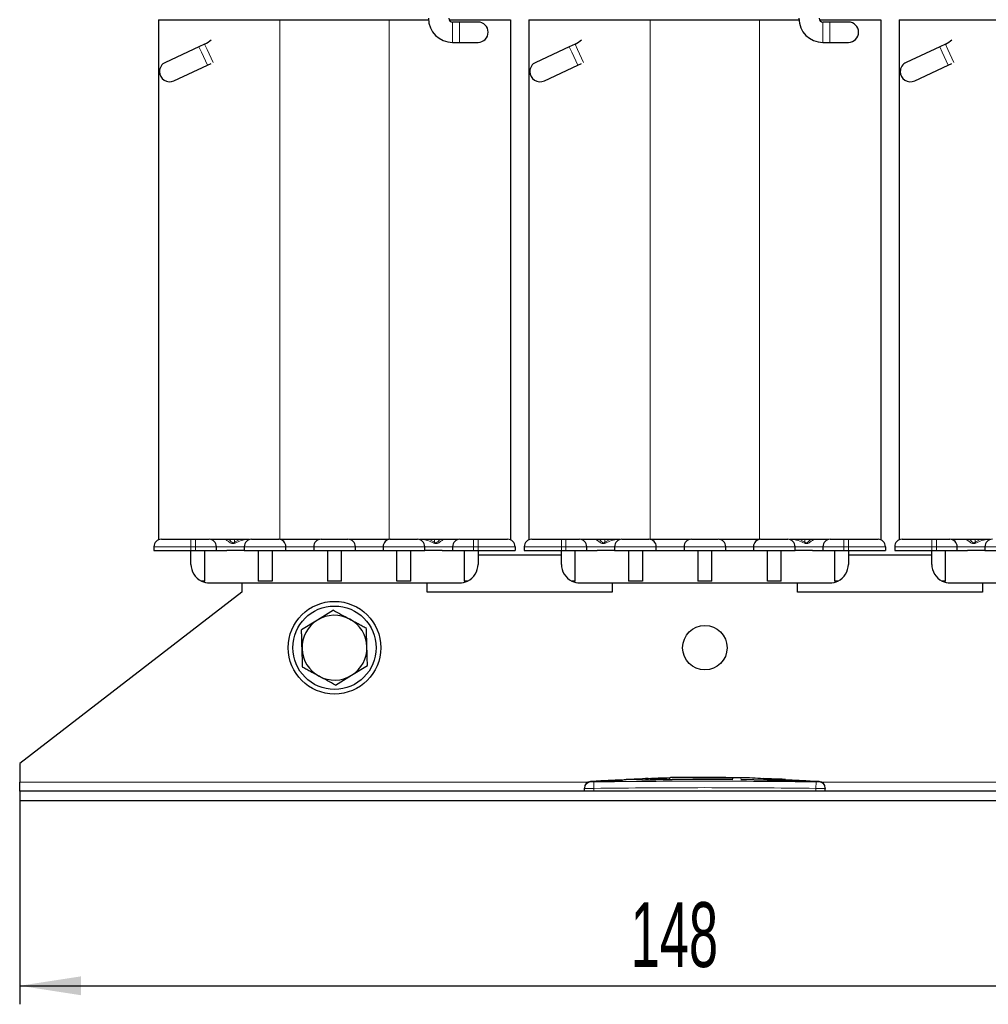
# Model space of a CAD drawing. Header units: millimetres. Extents: x 5 to 418, y 2 to 292.
# Tile 10 of 36: x 67 to 119, y 152 to 205. Entities that reach past the tile are written whole.
import ezdxf

# ---------------------------------------------------------------- set-up
doc = ezdxf.new("R2010")
doc.units = ezdxf.units.MM
doc.layers.add('SLD-0', color=7, linetype='Continuous')
doc.styles.add('SLDTEXTSTYLE0', font='TXT', dxfattribs={"width": 0.605})
doc.dimstyles.new('SLDDIMSTYLE0', dxfattribs={"dimtxt": 3.5, "dimasz": 3.302, "dimexe": 0, "dimexo": 0.0625, "dimgap": 0.875, "dimtad": 1, "dimlfac": 2, "dimrnd": 1e-09, "dimzin": 12, "dimdsep": 46, "dimtxsty": 'SLDTEXTSTYLE0', "dimsah": 1, "dimcen": 0.09, "dimadec": 0, "dimazin": 3, "dimtfac": 1, "dimtofl": 0, "dimtmove": 0, "dimatfit": 3, "dimfxl": 1, "dimfrac": 2, "dimtolj": 1, "dimtzin": 12, "dimarcsym": 0})

# ---------------------------------------------------------------- blocks, each defined once
blk = doc.blocks.new('_D')
at = {"layer": 'SLD-0'}
for p, q in [((66.619, 163.231), (66.619, 152.231)), ((140.619, 163.231), (140.619, 152.231)), ((66.619, 153.231), (140.619, 153.231))]:
    blk.add_line(p, q, dxfattribs=at)
for points in [[(66.619, 153.231), (69.921, 152.723), (69.921, 153.739)], [(140.619, 153.231), (137.317, 153.739), (137.317, 152.723)]]:
    blk.add_solid(points, dxfattribs=at)
at = {"layer": 'SLD-0', "insert": (99.608, 157.743), "char_height": 3.5, "attachment_point": 1, "style": 'SLDTEXTSTYLE0'}
blk.add_mtext('148', dxfattribs=at)
blk = doc.blocks.new('_D_1')
at = {"layer": 'SLD-0'}
for p, q in [((114.369, 236.231), (154.866, 236.231)), ((153.866, 236.231), (153.866, 163.231)), ((140.619, 163.231), (154.866, 163.231))]:
    blk.add_line(p, q, dxfattribs=at)
for points in [[(153.866, 236.231), (153.358, 232.929), (154.374, 232.929)], [(153.866, 163.231), (154.374, 166.533), (153.358, 166.533)]]:
    blk.add_solid(points, dxfattribs=at)
at = {"layer": 'SLD-0', "insert": (149.354, 195.721), "char_height": 3.5, "attachment_point": 1, "rotation": 90, "style": 'SLDTEXTSTYLE0'}
blk.add_mtext('146', dxfattribs=at)

msp = doc.modelspace()

# ---------------------------------------------------------------- linework, layer by layer
at = {"color": 7, "linetype": 'Continuous', "lineweight": 25}
for p, q in [((74.1189, 205.381), (74.1189, 177.331)), ((74.1189, 205.381), (80.6689, 205.381)), ((80.6689, 205.381), (86.5689, 205.381)), ((86.5689, 205.381), (88.696, 205.381)), ((89.8085, 205.381), (93.1189, 205.381)), ((90.3689, 205.256), (89.9939, 205.256)), ((91.3689, 205.256), (90.3689, 205.256)), ((93.1189, 205.381), (93.1189, 177.331)), ((94.1189, 205.381), (94.1189, 177.331)), ((94.1189, 205.381), (100.6689, 205.381)), ((100.6689, 205.381), (106.5689, 205.381)), ((106.5689, 205.381), (108.696, 205.381)), ((109.8085, 205.381), (113.1189, 205.381)), ((110.3689, 205.256), (109.9939, 205.256)), ((111.3689, 205.256), (110.3689, 205.256)), ((113.1189, 205.381), (113.1189, 177.331)), ((114.1189, 205.381), (114.1189, 177.331)), ((114.1189, 205.381), (120.6689, 205.381)), ((89.9939, 204.156), (90.3689, 204.156)), ((90.3689, 204.156), (91.3689, 204.156)), ((109.9939, 204.156), (110.3689, 204.156)), ((110.3689, 204.156), (111.3689, 204.156)), ((76.2991, 203.9248), (74.4864, 203.0795)), ((76.6067, 204.0682), (76.2991, 203.9248)), ((96.2991, 203.9248), (94.4864, 203.0795)), ((96.6067, 204.0682), (96.2991, 203.9248)), ((116.2991, 203.9248), (114.4864, 203.0795)), ((116.6067, 204.0682), (116.2991, 203.9248)), ((74.9513, 202.0826), (76.7639, 202.9278)), ((76.7639, 202.9278), (76.9618, 203.0201)), ((94.9513, 202.0826), (96.7639, 202.9278)), ((96.7639, 202.9278), (96.9618, 203.0201)), ((114.9513, 202.0826), (116.7639, 202.9278)), ((116.7639, 202.9278), (116.9618, 203.0201)), ((74.1189, 177.331), (74.1259, 177.331)), ((75.8689, 177.331), (76.1189, 177.331)), ((76.9267, 177.331), (79.0308, 177.331)), ((80.5939, 177.331), (80.6135, 177.331)), ((80.6689, 177.331), (82.8385, 177.331)), ((84.3993, 177.331), (86.5689, 177.331)), ((86.6243, 177.331), (86.6439, 177.331)), ((88.2057, 177.331), (90.3126, 177.331)), ((91.1189, 177.331), (91.3689, 177.331)), ((93.1099, 177.331), (93.1189, 177.331)), ((94.1189, 177.331), (94.1259, 177.331)), ((95.8689, 177.331), (96.1189, 177.331)), ((96.9267, 177.331), (99.0308, 177.331)), ((100.5939, 177.331), (100.6135, 177.331)), ((100.6689, 177.331), (102.8385, 177.331)), ((104.3993, 177.331), (106.5689, 177.331)), ((106.6243, 177.331), (106.6439, 177.331)), ((108.2057, 177.331), (110.3126, 177.331)), ((111.1189, 177.331), (111.3689, 177.331)), ((113.1099, 177.331), (113.1189, 177.331)), ((114.1189, 177.331), (114.1259, 177.331)), ((115.8689, 177.331), (116.1189, 177.331)), ((116.9267, 177.331), (119.0308, 177.331)), ((73.8689, 176.931), (73.8689, 176.731)), ((73.8689, 176.731), (75.8689, 176.731)), ((75.8689, 176.731), (76.1189, 176.731)), ((75.8689, 175.981), (75.8689, 176.731)), ((76.1189, 176.731), (77.2439, 176.731)), ((76.6189, 175.081), (76.6189, 176.731)), ((77.2439, 176.731), (77.2439, 176.931)), ((77.2439, 176.731), (77.8019, 176.731)), ((78.1859, 176.731), (77.8019, 176.731)), ((78.7439, 176.731), (78.1859, 176.731)), ((78.7439, 176.931), (78.7439, 176.731)), ((78.7439, 176.731), (80.9939, 176.731)), ((79.4939, 176.731), (79.4939, 175.081)), ((80.2439, 176.731), (80.2439, 175.081)), ((80.9939, 176.731), (80.9939, 176.931)), ((80.9939, 176.731), (82.4939, 176.731)), ((82.4939, 176.931), (82.4939, 176.731)), ((82.4939, 176.731), (84.7439, 176.731)), ((83.2439, 176.731), (83.2439, 175.081)), ((83.9939, 175.081), (83.9939, 176.731)), ((84.7439, 176.731), (84.7439, 176.931)), ((84.7439, 176.731), (86.2439, 176.731)), ((86.2439, 176.931), (86.2439, 176.731)), ((86.2439, 176.731), (88.4939, 176.731)), ((86.9939, 175.081), (86.9939, 176.731)), ((87.7439, 175.081), (87.7439, 176.731)), ((88.4939, 176.731), (88.4939, 176.931)), ((89.0519, 176.731), (88.4939, 176.731)), ((89.4359, 176.731), (89.0519, 176.731)), ((89.4359, 176.731), (89.9939, 176.731)), ((89.9939, 176.931), (89.9939, 176.731)), ((89.9939, 176.731), (91.1189, 176.731)), ((90.6189, 176.731), (90.6189, 175.081)), ((91.1189, 176.731), (91.3689, 176.731)), ((91.3689, 176.731), (93.3689, 176.731)), ((91.3689, 176.731), (91.3689, 175.981)), ((95.8689, 176.481), (91.3689, 176.481)), ((93.3689, 176.931), (93.3689, 176.731)), ((93.8689, 176.931), (93.8689, 176.731)), ((93.8689, 176.731), (95.8689, 176.731)), ((95.8689, 176.731), (96.1189, 176.731)), ((95.8689, 175.981), (95.8689, 176.731)), ((96.1189, 176.731), (97.2439, 176.731)), ((96.6189, 175.081), (96.6189, 176.731)), ((97.2439, 176.731), (97.2439, 176.931)), ((97.2439, 176.731), (97.8019, 176.731)), ((98.1859, 176.731), (97.8019, 176.731)), ((98.7439, 176.731), (98.1859, 176.731)), ((98.7439, 176.931), (98.7439, 176.731)), ((98.7439, 176.731), (100.9939, 176.731)), ((99.4939, 176.731), (99.4939, 175.081)), ((100.2439, 176.731), (100.2439, 175.081)), ((100.9939, 176.731), (100.9939, 176.931)), ((100.9939, 176.731), (102.4939, 176.731)), ((102.4939, 176.931), (102.4939, 176.731)), ((102.4939, 176.731), (104.7439, 176.731)), ((103.2439, 176.731), (103.2439, 175.081)), ((103.9939, 175.081), (103.9939, 176.731)), ((104.7439, 176.731), (104.7439, 176.931)), ((104.7439, 176.731), (106.2439, 176.731)), ((106.2439, 176.931), (106.2439, 176.731)), ((106.2439, 176.731), (108.4939, 176.731)), ((106.9939, 175.081), (106.9939, 176.731)), ((107.7439, 175.081), (107.7439, 176.731)), ((108.4939, 176.731), (108.4939, 176.931)), ((109.0519, 176.731), (108.4939, 176.731)), ((109.4359, 176.731), (109.0519, 176.731)), ((109.4359, 176.731), (109.9939, 176.731)), ((109.9939, 176.931), (109.9939, 176.731)), ((109.9939, 176.731), (111.1189, 176.731)), ((110.6189, 176.731), (110.6189, 175.081)), ((111.1189, 176.731), (111.3689, 176.731)), ((111.3689, 176.731), (113.3689, 176.731)), ((111.3689, 176.731), (111.3689, 175.981)), ((115.8689, 176.481), (111.3689, 176.481)), ((113.3689, 176.931), (113.3689, 176.731)), ((113.8689, 176.931), (113.8689, 176.731)), ((113.8689, 176.731), (115.8689, 176.731)), ((115.8689, 176.731), (116.1189, 176.731)), ((115.8689, 175.981), (115.8689, 176.731)), ((116.1189, 176.731), (117.2439, 176.731)), ((116.6189, 175.081), (116.6189, 176.731)), ((117.2439, 176.731), (117.2439, 176.931)), ((117.2439, 176.731), (117.8019, 176.731)), ((118.1859, 176.731), (117.8019, 176.731)), ((118.7439, 176.731), (118.1859, 176.731)), ((118.7439, 176.931), (118.7439, 176.731)), ((118.7439, 176.731), (120.9939, 176.731)), ((76.6189, 175.081), (76.433, 175.081)), ((76.8689, 174.981), (90.3689, 174.981)), ((78.6189, 174.981), (78.6189, 174.481)), ((80.2439, 175.081), (79.4939, 175.081)), ((83.9939, 175.081), (83.2439, 175.081)), ((87.7439, 175.081), (86.9939, 175.081)), ((88.6189, 174.481), (88.6189, 174.981)), ((90.8048, 175.081), (90.6189, 175.081)), ((96.6189, 175.081), (96.433, 175.081)), ((96.8689, 174.981), (110.3689, 174.981)), ((98.6189, 174.981), (98.6189, 174.481)), ((100.2439, 175.081), (99.4939, 175.081)), ((103.9939, 175.081), (103.2439, 175.081)), ((107.7439, 175.081), (106.9939, 175.081)), ((108.6189, 174.481), (108.6189, 174.981)), ((110.8048, 175.081), (110.6189, 175.081)), ((116.6189, 175.081), (116.433, 175.081)), ((116.8689, 174.981), (130.3689, 174.981)), ((118.6189, 174.981), (118.6189, 174.481)), ((78.6189, 174.481), (66.6189, 165.231)), ((98.6189, 174.481), (88.6189, 174.481)), ((118.6189, 174.481), (108.6189, 174.481)), ((83.5567, 173.5008), (82.6976, 172.9689)), ((82.6976, 172.9689), (81.8386, 172.4371)), ((84.5401, 169.9932), (85.3991, 170.525)), ((83.6811, 169.4613), (84.5401, 169.9932)), ((66.6189, 165.231), (66.6189, 164.231)), ((98.0636, 164.2891), (97.4469, 164.2518)), ((99.1633, 164.349), (97.9959, 164.2961)), ((98.0637, 164.2752), (99.1627, 164.3113)), ((99.1627, 164.3013), (98.0637, 164.2652)), ((98.0637, 164.2752), (98.0637, 164.2652)), ((99.1627, 164.3113), (99.1627, 164.3013)), ((100.6978, 164.4185), (99.7927, 164.3775)), ((100.3733, 164.3443), (100.3733, 164.3343)), ((100.5647, 164.4124), (100.4148, 164.4173)), ((101.7264, 164.4564), (101.0965, 164.4353)), ((102.972, 164.4586), (102.972, 164.4845)), ((105.1237, 164.3962), (105.1237, 164.4475)), ((105.1237, 164.3754), (105.1237, 164.3654)), ((105.5611, 164.462), (105.5611, 164.425)), ((105.5611, 164.3696), (108.3997, 164.3012)), ((105.5611, 164.3696), (105.5611, 164.3596)), ((108.3997, 164.2911), (105.5611, 164.3596)), ((106.7805, 164.4217), (106.7805, 164.4025)), ((107.651, 164.3829), (106.7805, 164.4217)), ((106.7805, 164.4117), (107.651, 164.3729)), ((106.7805, 164.4025), (107.651, 164.3679)), ((107.9698, 164.3519), (107.9698, 164.3619)), ((109.066, 164.3022), (107.9698, 164.3533)), ((109.1829, 164.2866), (109.1829, 164.2766)), ((109.3115, 164.2782), (109.3115, 164.2882)), ((109.7908, 164.2515), (109.3115, 164.2791)), ((66.6189, 163.731), (66.6189, 164.231)), ((66.6189, 163.731), (66.6189, 163.231)), ((140.6189, 163.731), (66.6189, 163.731)), ((97.1189, 163.731), (97.1189, 163.887)), ((110.1189, 163.731), (110.1189, 163.887)), ((66.6189, 163.231), (140.6189, 163.231))]:
    msp.add_line(p, q, dxfattribs=at)
at = {"color": 7, "linetype": 'Continuous', "lineweight": 18}
for p, q in [((80.6689, 205.381), (80.6689, 177.331)), ((86.5689, 205.381), (86.5689, 177.331)), ((89.9939, 204.156), (89.9939, 205.256)), ((90.3689, 204.156), (90.3689, 205.256)), ((100.6689, 205.381), (100.6689, 177.331)), ((106.5689, 205.381), (106.5689, 177.331)), ((109.9939, 204.156), (109.9939, 205.256)), ((110.3689, 204.156), (110.3689, 205.256)), ((76.2991, 203.9248), (76.4333, 203.6369)), ((76.4333, 203.6369), (76.7639, 202.9278)), ((76.6067, 204.0682), (76.7409, 203.7804)), ((76.7409, 203.7804), (77.0695, 203.0756)), ((96.2991, 203.9248), (96.4333, 203.6369)), ((96.4333, 203.6369), (96.7639, 202.9278)), ((96.6067, 204.0682), (96.7409, 203.7804)), ((96.7409, 203.7804), (97.0695, 203.0756)), ((116.2991, 203.9248), (116.4333, 203.6369)), ((116.4333, 203.6369), (116.7639, 202.9278)), ((116.6067, 204.0682), (116.7409, 203.7804)), ((116.7409, 203.7804), (117.0695, 203.0756)), ((75.8689, 177.331), (75.8689, 176.931)), ((76.1189, 177.331), (76.1189, 176.931)), ((78.5184, 177.331), (78.2189, 177.1713)), ((78.2189, 177.1713), (78.2189, 177.331)), ((78.2466, 177.1233), (78.2189, 177.1713)), ((89.0189, 177.1713), (88.7193, 177.331)), ((88.9911, 177.1233), (89.0189, 177.1713)), ((89.0189, 177.331), (89.0189, 177.1713)), ((91.1189, 177.331), (91.1189, 176.931)), ((91.3689, 177.331), (91.3689, 176.931)), ((95.8689, 177.331), (95.8689, 176.931)), ((96.1189, 177.331), (96.1189, 176.931)), ((98.5184, 177.331), (98.2189, 177.1713)), ((98.2189, 177.1713), (98.2189, 177.331)), ((98.2466, 177.1233), (98.2189, 177.1713)), ((109.0189, 177.1713), (108.7193, 177.331)), ((108.9911, 177.1233), (109.0189, 177.1713)), ((109.0189, 177.331), (109.0189, 177.1713)), ((111.1189, 177.331), (111.1189, 176.931)), ((111.3689, 177.331), (111.3689, 176.931)), ((115.8689, 177.331), (115.8689, 176.931)), ((116.1189, 177.331), (116.1189, 176.931)), ((118.5184, 177.331), (118.2189, 177.1713)), ((118.2189, 177.1713), (118.2189, 177.331)), ((118.2466, 177.1233), (118.2189, 177.1713)), ((73.8689, 176.931), (75.8689, 176.931)), ((75.8689, 176.931), (76.1189, 176.931)), ((75.8689, 176.931), (75.8689, 176.731)), ((76.1189, 176.931), (77.2439, 176.931)), ((76.1189, 176.931), (76.1189, 176.731)), ((77.2439, 176.931), (78.7439, 176.931)), ((78.7439, 176.931), (80.9939, 176.931)), ((80.9939, 176.931), (82.4939, 176.931)), ((82.4939, 176.931), (84.7439, 176.931)), ((84.7439, 176.931), (86.2439, 176.931)), ((86.2439, 176.931), (88.4939, 176.931)), ((88.4939, 176.931), (89.9939, 176.931)), ((89.9939, 176.931), (91.1189, 176.931)), ((91.1189, 176.931), (91.3689, 176.931)), ((91.1189, 176.931), (91.1189, 176.731)), ((91.3689, 176.931), (93.3689, 176.931)), ((91.3689, 176.931), (91.3689, 176.731)), ((93.8689, 176.931), (95.8689, 176.931)), ((95.8689, 176.931), (96.1189, 176.931)), ((95.8689, 176.931), (95.8689, 176.731)), ((96.1189, 176.931), (97.2439, 176.931)), ((96.1189, 176.931), (96.1189, 176.731)), ((97.2439, 176.931), (98.7439, 176.931)), ((98.7439, 176.931), (100.9939, 176.931)), ((100.9939, 176.931), (102.4939, 176.931)), ((102.4939, 176.931), (104.7439, 176.931)), ((104.7439, 176.931), (106.2439, 176.931)), ((106.2439, 176.931), (108.4939, 176.931)), ((108.4939, 176.931), (109.9939, 176.931)), ((109.9939, 176.931), (111.1189, 176.931)), ((111.1189, 176.931), (111.3689, 176.931)), ((111.1189, 176.931), (111.1189, 176.731)), ((111.3689, 176.931), (113.3689, 176.931)), ((111.3689, 176.931), (111.3689, 176.731)), ((113.8689, 176.931), (115.8689, 176.931)), ((115.8689, 176.931), (116.1189, 176.931)), ((115.8689, 176.931), (115.8689, 176.731)), ((116.1189, 176.931), (117.2439, 176.931)), ((116.1189, 176.931), (116.1189, 176.731)), ((117.2439, 176.931), (118.7439, 176.931)), ((118.7439, 176.931), (120.9939, 176.931)), ((97.6146, 164.237), (97.6189, 163.887)), ((107.651, 164.3829), (107.651, 164.3729)), ((108.3997, 164.3012), (108.3997, 164.2911)), ((109.6231, 164.237), (109.6189, 163.887)), ((66.6189, 164.231), (97.3477, 164.231)), ((97.6189, 163.731), (97.6189, 163.887)), ((109.6189, 163.731), (109.6189, 163.887)), ((109.89, 164.231), (140.6189, 164.231))]:
    msp.add_line(p, q, dxfattribs=at)
at = {"color": 7, "linetype": 'Continuous', "lineweight": 25}
for centre, radius in [((83.6189, 171.481), 2.5), ((83.6189, 171.481), 2.25), ((103.6189, 171.481), 1.2)]:
    msp.add_circle(centre, radius, dxfattribs=at)
for centre, radius, start, end in [((89.9939, 205.456), 1.3, 180, 270), ((89.9939, 205.456), 0.2, 180, 270), ((91.3689, 204.706), 0.55, 270, 90), ((109.9939, 205.456), 1.3, 180, 270), ((109.9939, 205.456), 0.2, 180, 270), ((111.3689, 204.706), 0.55, 270, 90), ((75.9939, 205.3823), 1.45, 295, 311.87638), ((95.9939, 205.3823), 1.45, 295, 311.87638), ((115.9939, 205.3823), 1.45, 295, 311.87638), ((74.7189, 202.581), 0.55, 115, 180), ((94.7189, 202.581), 0.55, 115, 180), ((114.7189, 202.581), 0.55, 115, 180), ((74.7189, 202.581), 0.55, 180, 295), ((94.7189, 202.581), 0.55, 180, 295), ((114.7189, 202.581), 0.55, 180, 295), ((74.2689, 176.931), 0.4, 90, 180), ((76.8439, 176.931), 0.4, 0, 90), ((79.1439, 176.931), 0.4, 90, 180), ((80.5939, 176.931), 0.4, 0, 90), ((82.8939, 176.931), 0.4, 90, 180), ((84.3439, 176.931), 0.4, 0, 90), ((86.6439, 176.931), 0.4, 90, 180), ((88.0939, 176.931), 0.4, 0, 90), ((90.3939, 176.931), 0.4, 90, 180), ((92.9689, 176.931), 0.4, 0, 90), ((94.2689, 176.931), 0.4, 90, 180), ((96.8439, 176.931), 0.4, 0, 90), ((99.1439, 176.931), 0.4, 90, 180), ((100.5939, 176.931), 0.4, 0, 90), ((102.8939, 176.931), 0.4, 90, 180), ((104.3439, 176.931), 0.4, 0, 90), ((106.6439, 176.931), 0.4, 90, 180), ((108.0939, 176.931), 0.4, 0, 90), ((110.3939, 176.931), 0.4, 90, 180), ((112.9689, 176.931), 0.4, 0, 90), ((114.2689, 176.931), 0.4, 90, 180), ((116.8439, 176.931), 0.4, 0, 90), ((119.1439, 176.931), 0.4, 90, 180), ((76.8689, 175.981), 1, 180, 244.15807), ((90.3689, 175.981), 1, 295.84193, 360), ((96.8689, 175.981), 1, 180, 244.15807), ((110.3689, 175.981), 1, 295.84193, 360), ((116.8689, 175.981), 1, 180, 244.15807), ((76.8689, 175.981), 1, 244.15807, 270), ((90.3689, 175.981), 1, 270, 295.84193), ((96.8689, 175.981), 1, 244.15807, 270), ((110.3689, 175.981), 1, 270, 295.84193), ((116.8689, 175.981), 1, 244.15807, 270), ((83.6189, 171.481), 1.75, 121.76375, 181.76375), ((83.6189, 171.481), 1.75, 61.76375, 121.76375), ((83.6189, 171.481), 1.75, 1.76375, 61.76375), ((83.6189, 171.481), 1.75, 181.76375, 241.76375), ((83.6189, 171.481), 1.75, 301.76375, 1.76375), ((83.6189, 171.481), 1.75, 241.76375, 301.76375), ((97.4689, 163.9027), 0.35, 93.57124, 180.0017), ((109.7689, 163.9027), 0.35, 359.99828, 86.41709)]:
    msp.add_arc(centre, radius, start, end, dxfattribs=at)
at = {"color": 7, "linetype": 'Continuous', "lineweight": 18}
for centre, start, end in [((97.4689, 163.887), 90.9905, 179.99805), ((109.7689, 163.887), 0.00195, 89.00993)]:
    msp.add_arc(centre, 0.35, start, end, dxfattribs=at)
at = {"color": 7, "linetype": 'Continuous', "lineweight": 25}
for points, knots in [([(74.2689, 177.331), (74.2904, 177.331), (74.3235, 177.331), (74.5227, 177.331), (74.7295, 177.331), (74.9841, 177.331), (75.357, 177.331), (75.6677, 177.331), (75.8689, 177.331)], [0, 0, 0, 0, 0.2394429, 0.369668, 0.5, 0.630225, 0.7605571, 1, 1, 1, 1]), ([(76.1189, 177.331), (76.2101, 177.331), (76.3508, 177.331), (76.5197, 177.331), (76.6351, 177.331), (76.7288, 177.331), (76.8191, 177.331), (76.8341, 177.331), (76.8439, 177.331)], [0, 0, 0, 0, 0.2394429, 0.3696034, 0.4999999, 0.6301604, 0.7605571, 1, 1, 1, 1]), ([(79.1439, 177.331), (79.1536, 177.331), (79.1686, 177.331), (79.2589, 177.331), (79.3526, 177.331), (79.4679, 177.331), (79.6369, 177.331), (79.8689, 177.331), (80.1008, 177.331), (80.2697, 177.331), (80.3851, 177.331), (80.4788, 177.331), (80.5691, 177.331), (80.5841, 177.331), (80.5939, 177.331)], [0, 0, 0, 0, 0.1197215, 0.1848017, 0.2499999, 0.3150802, 0.3802785, 0.5, 0.6197215, 0.6848017, 0.7499999, 0.8150802, 0.8802785, 1, 1, 1, 1]), ([(82.8939, 177.331), (82.9036, 177.331), (82.9186, 177.331), (83.0089, 177.331), (83.1026, 177.331), (83.2179, 177.331), (83.3869, 177.331), (83.6189, 177.331), (83.8508, 177.331), (84.0197, 177.331), (84.1351, 177.331), (84.2288, 177.331), (84.3191, 177.331), (84.3341, 177.331), (84.3439, 177.331)], [0, 0, 0, 0, 0.1197215, 0.1848017, 0.2499999, 0.3150802, 0.3802785, 0.5, 0.6197215, 0.6848017, 0.7499999, 0.8150802, 0.8802785, 1, 1, 1, 1]), ([(86.6439, 177.331), (86.6536, 177.331), (86.6686, 177.331), (86.7589, 177.331), (86.8526, 177.331), (86.9679, 177.331), (87.1369, 177.331), (87.3689, 177.331), (87.6008, 177.331), (87.7697, 177.331), (87.8851, 177.331), (87.9788, 177.331), (88.0691, 177.331), (88.0841, 177.331), (88.0939, 177.331)], [0, 0, 0, 0, 0.1197215, 0.1848017, 0.2499999, 0.3150802, 0.3802785, 0.5, 0.6197215, 0.6848017, 0.7499999, 0.8150802, 0.8802785, 1, 1, 1, 1]), ([(90.3939, 177.331), (90.4036, 177.331), (90.4186, 177.331), (90.5089, 177.331), (90.6026, 177.331), (90.7179, 177.331), (90.8869, 177.331), (91.0277, 177.331), (91.1189, 177.331)], [0, 0, 0, 0, 0.2394429, 0.3696034, 0.4999999, 0.6301604, 0.7605571, 1, 1, 1, 1]), ([(91.3689, 177.331), (91.5701, 177.331), (91.8807, 177.331), (92.2536, 177.331), (92.5082, 177.331), (92.715, 177.331), (92.9142, 177.331), (92.9474, 177.331), (92.9689, 177.331)], [0, 0, 0, 0, 0.23944295, 0.36966796, 0.49999995, 0.63022502, 0.76055705, 1, 1, 1, 1]), ([(94.2689, 177.331), (94.2904, 177.331), (94.3235, 177.331), (94.5227, 177.331), (94.7295, 177.331), (94.9841, 177.331), (95.357, 177.331), (95.6677, 177.331), (95.8689, 177.331)], [0, 0, 0, 0, 0.23944295, 0.36966796, 0.49999995, 0.63022502, 0.76055705, 1, 1, 1, 1]), ([(96.1189, 177.331), (96.2101, 177.331), (96.3508, 177.331), (96.5197, 177.331), (96.6351, 177.331), (96.7288, 177.331), (96.8191, 177.331), (96.8341, 177.331), (96.8439, 177.331)], [0, 0, 0, 0, 0.2394429, 0.3696034, 0.4999999, 0.6301604, 0.7605571, 1, 1, 1, 1]), ([(99.1439, 177.331), (99.1536, 177.331), (99.1686, 177.331), (99.2589, 177.331), (99.3526, 177.331), (99.4679, 177.331), (99.6369, 177.331), (99.8689, 177.331), (100.1008, 177.331), (100.2697, 177.331), (100.3851, 177.331), (100.4788, 177.331), (100.5691, 177.331), (100.5841, 177.331), (100.5939, 177.331)], [0, 0, 0, 0, 0.1197215, 0.1848017, 0.2499999, 0.3150802, 0.3802785, 0.5, 0.6197215, 0.6848017, 0.7499999, 0.8150802, 0.8802785, 1, 1, 1, 1]), ([(102.8939, 177.331), (102.9036, 177.331), (102.9186, 177.331), (103.0089, 177.331), (103.1026, 177.331), (103.2179, 177.331), (103.3869, 177.331), (103.6189, 177.331), (103.8508, 177.331), (104.0197, 177.331), (104.1351, 177.331), (104.2288, 177.331), (104.3191, 177.331), (104.3341, 177.331), (104.3439, 177.331)], [0, 0, 0, 0, 0.1197215, 0.1848017, 0.2499999, 0.3150802, 0.3802785, 0.5, 0.6197215, 0.6848017, 0.7499999, 0.8150802, 0.8802785, 1, 1, 1, 1]), ([(106.6439, 177.331), (106.6536, 177.331), (106.6686, 177.331), (106.7589, 177.331), (106.8526, 177.331), (106.9679, 177.331), (107.1369, 177.331), (107.3689, 177.331), (107.6008, 177.331), (107.7697, 177.331), (107.8851, 177.331), (107.9788, 177.331), (108.0691, 177.331), (108.0841, 177.331), (108.0939, 177.331)], [0, 0, 0, 0, 0.1197215, 0.1848017, 0.2499999, 0.3150802, 0.3802785, 0.5, 0.6197215, 0.6848017, 0.7499999, 0.8150802, 0.8802785, 1, 1, 1, 1]), ([(110.3939, 177.331), (110.4036, 177.331), (110.4186, 177.331), (110.5089, 177.331), (110.6026, 177.331), (110.7179, 177.331), (110.8869, 177.331), (111.0277, 177.331), (111.1189, 177.331)], [0, 0, 0, 0, 0.2394429, 0.3696034, 0.4999999, 0.6301604, 0.7605571, 1, 1, 1, 1]), ([(111.3689, 177.331), (111.5701, 177.331), (111.8807, 177.331), (112.2536, 177.331), (112.5082, 177.331), (112.715, 177.331), (112.9142, 177.331), (112.9474, 177.331), (112.9689, 177.331)], [0, 0, 0, 0, 0.23944295, 0.36966796, 0.49999995, 0.63022502, 0.76055705, 1, 1, 1, 1]), ([(114.2689, 177.331), (114.2904, 177.331), (114.3235, 177.331), (114.5227, 177.331), (114.7295, 177.331), (114.9841, 177.331), (115.357, 177.331), (115.6677, 177.331), (115.8689, 177.331)], [0, 0, 0, 0, 0.23944295, 0.36966796, 0.49999995, 0.63022502, 0.76055705, 1, 1, 1, 1]), ([(116.1189, 177.331), (116.2101, 177.331), (116.3508, 177.331), (116.5197, 177.331), (116.6351, 177.331), (116.7288, 177.331), (116.8191, 177.331), (116.8341, 177.331), (116.8439, 177.331)], [0, 0, 0, 0, 0.2394429, 0.3696034, 0.4999999, 0.6301604, 0.7605571, 1, 1, 1, 1]), ([(83.5567, 173.5008), (83.7035, 173.422), (83.9982, 173.2637), (84.2969, 173.1033), (84.4468, 173.0228)], [0, 0, 0, 0, 0.4981128, 1, 1, 1, 1]), ([(84.4468, 173.0228), (84.521, 172.983), (84.6697, 172.9031), (84.8925, 172.7834), (85.1153, 172.6638), (85.263, 172.5845), (85.337, 172.5448)], [0, 0, 0, 0, 0.2485818, 0.4978112, 0.7486961, 1, 1, 1, 1]), ([(81.8697, 171.4272), (81.8618, 171.6827), (81.8514, 172.0215), (81.8411, 172.355), (81.8386, 172.4371)], [0, 0, 0, 0, 0.754038, 1, 1, 1, 1]), ([(85.3681, 171.5349), (85.3602, 171.7904), (85.3498, 172.1292), (85.3395, 172.4628), (85.337, 172.5448)], [0, 0, 0, 0, 0.754038, 1, 1, 1, 1]), ([(81.9008, 170.4173), (81.9005, 170.4277), (81.8902, 170.7605), (81.8798, 171.0991), (81.8697, 171.4272)], [0, 0, 0, 0, 0.0311177, 1, 1, 1, 1]), ([(85.3991, 170.525), (85.3988, 170.5354), (85.3886, 170.8682), (85.3782, 171.2068), (85.3681, 171.5349)], [0, 0, 0, 0, 0.0311177, 1, 1, 1, 1]), ([(82.7909, 169.9393), (82.7167, 169.9791), (82.5681, 170.059), (82.3452, 170.1786), (82.1225, 170.2983), (81.9747, 170.3776), (81.9008, 170.4173)], [0, 0, 0, 0, 0.2485818, 0.4978112, 0.7486961, 1, 1, 1, 1]), ([(83.6811, 169.4613), (83.5343, 169.5401), (83.2395, 169.6984), (82.9409, 169.8588), (82.7909, 169.9393)], [0, 0, 0, 0, 0.4981128, 1, 1, 1, 1]), ([(99.2332, 164.3648), (99.4114, 164.373), (99.7915, 164.3905), (100.1714, 164.3603), (100.3733, 164.3443)], [0, 0, 0, 0, 0.4686333, 1, 1, 1, 1]), ([(100.3733, 164.3343), (100.1718, 164.3503), (99.7932, 164.3804), (99.4144, 164.363), (99.2372, 164.3548)], [0, 0, 0, 0, 0.5322464, 1, 1, 1, 1]), ([(100.3733, 164.3443), (101.1648, 164.3602), (102.7482, 164.392), (104.3318, 164.3809), (105.1237, 164.3754)], [0, 0, 0, 0, 0.4999225, 1, 1, 1, 1]), ([(105.1237, 164.3654), (104.332, 164.3709), (102.7484, 164.3819), (101.1651, 164.3502), (100.3733, 164.3343)], [0, 0, 0, 0, 0.4999181, 1, 1, 1, 1]), ([(100.4148, 164.4173), (100.6332, 164.4298), (101.0706, 164.4547), (101.5076, 164.4099), (101.7264, 164.3874)], [0, 0, 0, 0, 0.4992897, 1, 1, 1, 1]), ([(102.972, 164.4669), (102.5788, 164.4759), (102.1634, 164.4854), (101.7486, 164.4661), (101.7264, 164.465)], [0, 0, 0, 0, 0.9464551, 1, 1, 1, 1]), ([(101.7264, 164.3874), (101.7264, 164.4073), (101.7264, 164.4472), (101.7264, 164.4716), (101.7264, 164.4643), (101.7264, 164.4632)], [0, 0, 0, 0, 0.46128951, 0.9233243, 1, 1, 1, 1]), ([(102.972, 164.4845), (103.4035, 164.4863), (104.2666, 164.4901), (105.1296, 164.4714), (105.5611, 164.462)], [0, 0, 0, 0, 0.4999244, 1, 1, 1, 1]), ([(105.5611, 164.452), (105.1297, 164.4613), (104.2667, 164.4801), (103.4036, 164.4763), (102.972, 164.4745)], [0, 0, 0, 0, 0.4999261, 1, 1, 1, 1]), ([(105.1237, 164.4475), (104.7651, 164.4528), (104.0479, 164.4635), (103.3306, 164.4602), (102.972, 164.4586)], [0, 0, 0, 0, 0.4999585, 1, 1, 1, 1]), ([(106.7805, 164.4088), (106.384, 164.4352), (105.9296, 164.4655), (105.4744, 164.4646), (105.4165, 164.4645)], [0, 0, 0, 0, 0.8727629, 1, 1, 1, 1]), ([(107.651, 164.3679), (107.6687, 164.3671), (107.7045, 164.3656), (107.7566, 164.3638), (107.806, 164.3623), (107.8507, 164.3612), (107.8901, 164.3604), (107.9223, 164.3601), (107.9471, 164.3602), (107.9634, 164.3606), (107.9709, 164.3614), (107.9693, 164.3626), (107.9586, 164.3642), (107.9393, 164.366), (107.9117, 164.3681), (107.8769, 164.3705), (107.8354, 164.3731), (107.789, 164.3757), (107.7383, 164.3785), (107.6973, 164.3806), (107.668, 164.3821), (107.6567, 164.3826), (107.651, 164.3829)], [0, 0, 0, 0, 0.0529185, 0.1073704, 0.1602893, 0.2147451, 0.2676247, 0.3220395, 0.3748892, 0.4292717, 0.4821188, 0.5364972, 0.5893674, 0.6437684, 0.6966825, 0.7511281, 0.8040953, 0.858596, 0.911608, 0.9661563, 0.9830544, 1, 1, 1, 1]), ([(107.651, 164.3729), (107.6687, 164.372), (107.7046, 164.3702), (107.7567, 164.3675), (107.8062, 164.3647), (107.8509, 164.3621), (107.8903, 164.3596), (107.9227, 164.3573), (107.947, 164.3553), (107.9608, 164.3539), (107.9636, 164.3533), (107.9642, 164.3532)], [0, 0, 0, 0, 0.1190033, 0.2414578, 0.3604609, 0.4829155, 0.6019086, 0.7243572, 0.8432659, 0.9656296, 1, 1, 1, 1]), ([(108.3997, 164.3012), (108.4949, 164.2985), (108.6852, 164.2932), (108.9376, 164.2891), (109.1016, 164.2869), (109.1624, 164.2867), (109.1829, 164.2866)], [0, 0, 0, 0, 0.2851253, 0.5702516, 0.8553553, 1, 1, 1, 1]), ([(109.1829, 164.2766), (109.1382, 164.2769), (109.0489, 164.2774), (108.8181, 164.281), (108.5907, 164.2854), (108.4478, 164.2897), (108.3997, 164.2911)], [0, 0, 0, 0, 0.285052, 0.570102, 0.8551915, 1, 1, 1, 1]), ([(109.1829, 164.2866), (109.211, 164.2864), (109.268, 164.2861), (109.3078, 164.2865), (109.3074, 164.2877), (109.3073, 164.2882)], [0, 0, 0, 0, 0.3742306, 0.7593105, 1, 1, 1, 1]), ([(109.3079, 164.2782), (109.3072, 164.2776), (109.3055, 164.2765), (109.2636, 164.2761), (109.21, 164.2764), (109.1829, 164.2766)], [0, 0, 0, 0, 0.2910635, 0.6411189, 1, 1, 1, 1]), ([(97.1189, 163.887), (97.1189, 163.8929), (97.1189, 163.9021), (97.1189, 163.9011), (97.1189, 163.9008)], [0, 0, 0, 0, 0.63779785, 1, 1, 1, 1]), ([(110.1189, 163.9008), (110.1189, 163.9012), (110.1189, 163.9026), (110.1189, 163.8933), (110.1189, 163.887)], [0, 0, 0, 0, 0.3187816, 1, 1, 1, 1])]:
    msp.add_open_spline(points, degree=3, knots=knots, dxfattribs=at)
at = {"color": 7, "linetype": 'Continuous', "lineweight": 18}
for points, knots in [([(78.2466, 177.1233), (78.2169, 177.1127), (78.1576, 177.0917), (78.0338, 177.1143), (77.9327, 177.1835), (77.8418, 177.2489), (77.7833, 177.2927), (77.7379, 177.3247), (77.7275, 177.3289), (77.7222, 177.331)], [0, 0, 0, 0, 0.1254245, 0.2504402, 0.5001289, 0.6310905, 0.7547577, 0.8753822, 1, 1, 1, 1]), ([(77.9225, 177.331), (77.9344, 177.3177), (77.9511, 177.2988), (77.9975, 177.2433), (78.0413, 177.1912), (78.1011, 177.1498), (78.1342, 177.1401), (78.1592, 177.1422), (78.1866, 177.1502), (78.2055, 177.1626), (78.2189, 177.1713)], [0, 0, 0, 0, 0.1736864, 0.2444179, 0.5855906, 0.7010773, 0.7923012, 0.8366312, 0.8850677, 1, 1, 1, 1]), ([(78.9249, 177.331), (78.8071, 177.3137), (78.5707, 177.2789), (78.3549, 177.1752), (78.2466, 177.1233)], [0, 0, 0, 0, 0.4984671, 1, 1, 1, 1]), ([(88.9911, 177.1233), (88.8829, 177.1752), (88.667, 177.2789), (88.4306, 177.3137), (88.3128, 177.331)], [0, 0, 0, 0, 0.50153292, 1, 1, 1, 1]), ([(89.5156, 177.331), (89.5103, 177.3289), (89.4998, 177.3247), (89.4545, 177.2927), (89.396, 177.2489), (89.3051, 177.1835), (89.204, 177.1143), (89.0801, 177.0917), (89.0208, 177.1127), (88.9911, 177.1233)], [0, 0, 0, 0, 0.12460571, 0.24522682, 0.36889823, 0.49986922, 0.7495588, 0.87457505, 1, 1, 1, 1]), ([(89.0189, 177.1713), (89.0322, 177.1626), (89.0512, 177.1502), (89.0786, 177.1422), (89.1036, 177.1401), (89.1367, 177.1498), (89.1818, 177.1808), (89.2226, 177.2242), (89.2566, 177.2627), (89.2867, 177.2989), (89.3034, 177.3177), (89.3152, 177.331)], [0, 0, 0, 0, 0.1148423, 0.1632672, 0.2076038, 0.2987335, 0.4142259, 0.6200805, 0.755706, 0.8263891, 1, 1, 1, 1]), ([(98.2466, 177.1233), (98.2169, 177.1127), (98.1576, 177.0917), (98.0338, 177.1143), (97.9327, 177.1835), (97.8418, 177.2489), (97.7833, 177.2927), (97.7379, 177.3247), (97.7275, 177.3289), (97.7222, 177.331)], [0, 0, 0, 0, 0.1254245, 0.2504402, 0.5001289, 0.6310905, 0.7547577, 0.8753822, 1, 1, 1, 1]), ([(97.9225, 177.331), (97.9344, 177.3177), (97.9511, 177.2988), (97.9975, 177.2433), (98.0413, 177.1912), (98.1011, 177.1498), (98.1342, 177.1401), (98.1592, 177.1422), (98.1866, 177.1502), (98.2055, 177.1626), (98.2189, 177.1713)], [0, 0, 0, 0, 0.1736864, 0.2444179, 0.5855906, 0.7010773, 0.7923012, 0.8366312, 0.8850677, 1, 1, 1, 1]), ([(98.9249, 177.331), (98.8071, 177.3137), (98.5707, 177.2789), (98.3549, 177.1752), (98.2466, 177.1233)], [0, 0, 0, 0, 0.4984671, 1, 1, 1, 1]), ([(108.9911, 177.1233), (108.8829, 177.1752), (108.667, 177.2789), (108.4306, 177.3137), (108.3128, 177.331)], [0, 0, 0, 0, 0.50153292, 1, 1, 1, 1]), ([(109.5156, 177.331), (109.5103, 177.3289), (109.4998, 177.3247), (109.4545, 177.2927), (109.396, 177.2489), (109.3051, 177.1835), (109.204, 177.1143), (109.0801, 177.0917), (109.0208, 177.1127), (108.9911, 177.1233)], [0, 0, 0, 0, 0.1246057, 0.2452268, 0.3688982, 0.4998692, 0.7495588, 0.874575, 1, 1, 1, 1]), ([(109.0189, 177.1713), (109.0322, 177.1626), (109.0512, 177.1502), (109.0786, 177.1422), (109.1036, 177.1401), (109.1367, 177.1498), (109.1818, 177.1808), (109.2226, 177.2242), (109.2566, 177.2627), (109.2867, 177.2989), (109.3034, 177.3177), (109.3152, 177.331)], [0, 0, 0, 0, 0.1148423, 0.1632672, 0.2076038, 0.2987335, 0.4142259, 0.6200805, 0.755706, 0.8263891, 1, 1, 1, 1]), ([(118.2466, 177.1233), (118.2169, 177.1127), (118.1576, 177.0917), (118.0338, 177.1143), (117.9327, 177.1835), (117.8418, 177.2489), (117.7833, 177.2927), (117.7379, 177.3247), (117.7275, 177.3289), (117.7222, 177.331)], [0, 0, 0, 0, 0.1254245, 0.2504402, 0.5001289, 0.6310905, 0.7547577, 0.8753822, 1, 1, 1, 1]), ([(117.9225, 177.331), (117.9344, 177.3177), (117.9511, 177.2988), (117.9975, 177.2433), (118.0413, 177.1912), (118.1011, 177.1498), (118.1342, 177.1401), (118.1592, 177.1422), (118.1866, 177.1502), (118.2055, 177.1626), (118.2189, 177.1713)], [0, 0, 0, 0, 0.1736864, 0.2444179, 0.5855906, 0.7010773, 0.7923012, 0.8366312, 0.8850677, 1, 1, 1, 1]), ([(118.9249, 177.331), (118.8071, 177.3137), (118.5707, 177.2789), (118.3549, 177.1752), (118.2466, 177.1233)], [0, 0, 0, 0, 0.4984671, 1, 1, 1, 1]), ([(97.4469, 164.2519), (97.4469, 164.2519), (97.4462, 164.2525), (97.4495, 164.2498), (97.4575, 164.242), (97.4628, 164.2369)], [0, 0, 0, 0, 0.02158034, 0.36212476, 1, 1, 1, 1]), ([(97.4628, 164.2369), (97.4637, 164.2368), (97.4659, 164.2365), (97.4844, 164.2363), (97.5187, 164.2363), (97.5638, 164.2364), (97.5977, 164.2368), (97.6146, 164.237)], [0, 0, 0, 0, 0.1406569, 0.3555038, 0.5710329, 0.7861716, 1, 1, 1, 1]), ([(97.6146, 164.237), (98.6153, 164.2472), (100.6168, 164.2678), (103.6191, 164.2748), (106.6214, 164.2678), (108.6225, 164.2472), (109.6231, 164.237)], [0, 0, 0, 0, 0.2500113, 0.5000392, 0.7500099, 1, 1, 1, 1]), ([(109.6231, 164.237), (109.6342, 164.2368), (109.6622, 164.2365), (109.7046, 164.2363), (109.743, 164.2362), (109.7693, 164.2364), (109.7731, 164.2368), (109.7749, 164.2369)], [0, 0, 0, 0, 0.14056682, 0.35532754, 0.57084354, 0.78604362, 1, 1, 1, 1]), ([(109.7749, 164.2369), (109.778, 164.2399), (109.7841, 164.246), (109.7899, 164.251), (109.7905, 164.2516), (109.7908, 164.2519)], [0, 0, 0, 0, 0.3404975, 0.6810035, 1, 1, 1, 1]), ([(97.6189, 163.887), (97.6051, 163.887), (97.5774, 163.8869), (97.5357, 163.8868), (97.4942, 163.8867), (97.4537, 163.8866), (97.4146, 163.8865), (97.377, 163.8864), (97.3408, 163.8864), (97.3066, 163.8864), (97.2642, 163.8863), (97.2265, 163.8863), (97.1947, 163.8864), (97.1669, 163.8864), (97.1453, 163.8865), (97.1318, 163.8867), (97.1238, 163.8868), (97.1195, 163.8869), (97.119, 163.887), (97.1189, 163.887)], [0, 0, 0, 0, 0.0527472, 0.1058605, 0.1601286, 0.2147959, 0.2675448, 0.3206599, 0.3749299, 0.4295991, 0.4823467, 0.5896337, 0.6443014, 0.6970478, 0.8043324, 0.8589988, 0.8939861, 0.9644712, 1, 1, 1, 1]), ([(109.6189, 163.887), (108.619, 163.8979), (106.6192, 163.9196), (103.6192, 163.9286), (100.619, 163.9196), (98.6189, 163.8979), (97.6189, 163.887)], [0, 0, 0, 0, 0.249976, 0.499961, 0.7499755, 1, 1, 1, 1]), ([(110.1189, 163.887), (110.1134, 163.8868), (110.1023, 163.8865), (110.0161, 163.8863), (109.8893, 163.8864), (109.7487, 163.8866), (109.6558, 163.8869), (109.6189, 163.887)], [0, 0, 0, 0, 0.2146728, 0.4293525, 0.6440267, 0.8586958, 1, 1, 1, 1])]:
    msp.add_open_spline(points, degree=3, knots=knots, dxfattribs=at)

# ---------------------------------------------------------------- dimensions: what is measured, and where the dimension line sits
at = {"layer": 'SLD-0'}
dim = msp.add_linear_dim(base=(153.8661, 163.231), p1=(114.3689, 236.231), p2=(140.6189, 163.231), angle=90, dimstyle='SLDDIMSTYLE0', dxfattribs=at)
dim.commit()
dim.dimension.update_dxf_attribs({"geometry": '_D_1', "text_midpoint": (153.8661, 199.731), "dimtype": 160})
dim = msp.add_linear_dim(base=(140.6189, 153.231), p1=(66.6189, 163.231), p2=(140.6189, 163.231), dimstyle='SLDDIMSTYLE0', dxfattribs=at)
dim.commit()
dim.dimension.update_dxf_attribs({"geometry": '_D', "text_midpoint": (103.6189, 153.231), "dimtype": 160})

doc.saveas('drawing.dxf')
